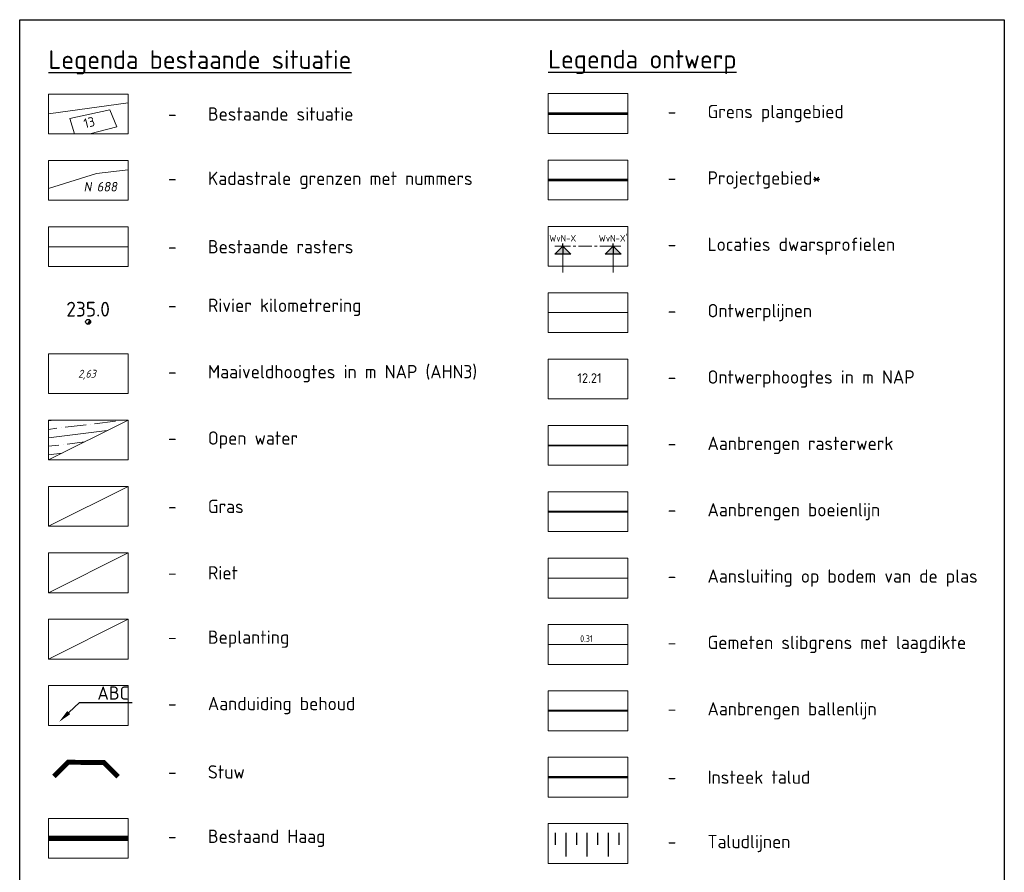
# Model space of a CAD drawing. Header units: metres. Extents: x 197883 to 206898, y 361907 to 364395.
# Tile 95 of 256: x 201936 to 202121, y 362875 to 363035. Entities that reach past the tile are written whole.
import ezdxf
from ezdxf import colors
from ezdxf.entities.mleader import LeaderData, LeaderLine
from ezdxf.enums import TextEntityAlignment as Align
from ezdxf.lldxf.tags import DXFTag
from ezdxf.math import Vec2, Vec3

# ---------------------------------------------------------------- set-up
doc = ezdxf.new("R2010")
doc.units = ezdxf.units.M
doc.linetypes.add('HIDDEN2', pattern=[4.7625, 3.175, -1.5875])
doc.linetypes.add('XX-CENTER', pattern=[8, 5, -1, 1, -1])
for name, color, linetype in [('ahn_5x5', 252, 'Continuous'), ('hectometerpunten', 7, 'Continuous'), ('hectometerpunten_001', 1, 'Continuous')]:
    doc.layers.add(name, color=color, linetype=linetype)
for name, color, linetype, lineweight in [('B-ME-GR-BEPLANTING_NATUUR_BOS-G', 90, 'Continuous', 18), ('B-ME-GR-GRAS-G', 60, 'Continuous', 13), ('B-ME-GR-RIET-G', 120, 'Continuous', 13), ('B-ME-GW-GROND_SLIB-G', 31, 'HIDDEN2', 18), ('B-ME-GW-GROND_SLIB-T18', 160, 'Continuous', 18), ('B-ME-IE-TERREINAFSCHEIDING_KUNSTMATIG_HEKWERK_RASTER-G', 251, 'IE-TERREINAFSCHEIDING-KUNSTMATIG', 18), ('B-SB-OG-BEBOUWING_HUISNUMMER-T18', 10, 'Continuous', 18), ('B-WA-GR-HAAG-G', 92, 'GR-HAAG1', 13), ('B-WA-WH-KUNSTWERK_STUW-S', 253, 'Continuous', 25), ('B-WE-KG-GRENS_PERCEEL-G', 30, 'KG-PERCEEL', 18), ('B-WE-KG-GRENS_PERCEEL-S', 30, 'Continuous', 25), ('B-WE-OG-WATER-GV', 130, 'Continuous', 18), ('B01-WA-GR-MAAIVELD-G', 74, 'Continuous', 13), ('N-PV-GW-TALUD-GD', 250, 'Continuous', 50), ('N-WE-GW-ONTWERP-GEUL', 7, 'Continuous', 18), ('N-WE-GW-TALUDARCERING-S', 90, 'Continuous', 25), ('N-WE-KG-PROJECTGEBIED-SLIJKWELLSEWAAD', 10, 'KG-OG', 35), ('N-WE-KG-PROJECTGRENS-SLIJKWELLSEWAAD', 190, 'KG-OG', 35), ('N01-WA-IE-TERREINAFSCHEIDING_KUNSTMATIG_RASTERHEKWERK-G', 20, 'IE-TERREINAFSCHEIDING-KUNSTMATIG-OPEN', 35), ('X-XX-AL-HOOGTELABEL-T18', 10, 'Continuous', 18), ('X-XX-AL-LEGENDA-G', 7, 'Continuous', 18), ('X-XX-AL-REFERENTIE-GD', 7, 'Continuous', 25), ('X-XX-AL-T25', 7, 'Continuous', 25), ('X-XX-AL-T25-1000', 7, 'Continuous', 25), ('X-XX-AL-T25-BESTAAND', 10, 'Continuous', 25), ('X-XX-AL-VERWIJZING-S-500', 7, 'Continuous', 25), ('X-XX-AL-VERWIJZING_DOORSNEDE-G', 7, 'XX-CENTER', 18)]:
    doc.layers.add(name, color=color, linetype=linetype, lineweight=lineweight)
doc.layers.add('B-WE-OG-WATER-A', color=7, linetype='Continuous', lineweight=18, true_color=0x8ad1ea)
doc.layers.add('Boeienlijn', color=7, linetype='KG-OG', lineweight=40, true_color=0x000000)
doc.styles.add('ENV-P', font='ISOCP.SHX')
doc.styles.add('NLCS-ISO', font='NLCS-ISO.ttf', dxfattribs={"height": 1.8})
doc.styles.add('NLCS-ISO-M1000-T18', font='NLCS-ISO.ttf', dxfattribs={"height": 1800})
doc.styles.add('NLCS-ISO-M1000-T25', font='NLCS-ISO.ttf', dxfattribs={"height": 2.5})
doc.styles.add('NLCS-ISO-M2000-T25', font='NLCS-ISO.ttf', dxfattribs={"height": 5})
doc.styles.add('NLCS-ISO-M500-T25', font='NLCS-ISO.ttf', dxfattribs={"height": 1.25})
doc.styles.get("Standard").update_dxf_attribs({"font": 'arial.ttf'})
doc.styles.add('T25', font='iso3098.shx', dxfattribs={"width": 0.8})
doc.linetypes.add('GR-HAAG1', pattern='A,6,[176,NLCS.SHX,S=0.125,R=0,X=0,Y=0],-2', length=8)
doc.linetypes.add('IE-TERREINAFSCHEIDING-KUNSTMATIG', pattern='A,4,[82,NLCS.SHX,S=0.75,R=90,X=0,Y=0],4,-2', length=10)
doc.linetypes.add('IE-TERREINAFSCHEIDING-KUNSTMATIG-OPEN', pattern='A,7,-1.5,[67,NLCS.SHX,S=0.75,R=0,X=0,Y=0],-1.5', length=10)
doc.linetypes.add('KG-OG', pattern='A,5.5,-1.5,[2,NLCS.SHX,S=0.5,R=0,X=0,Y=0],-1.5', length=8.5)
tags = doc.linetypes.add('KG-PERCEEL', pattern='A,5.5,-2,["P",Standard,S=1.8,R=0,X=-0.5,Y=-0.9],-2,5.5,-2,[5,NLCS.shx,S=0.75,R=0,X=0,Y=0],-2', length=19).pattern_tags.tags
tags[6] = DXFTag(74, 10)

# ---------------------------------------------------------------- blocks, each defined once
blk = doc.blocks.new('SKG-PERCEELNUMMER-SO')
at = {"style": 'NLCS-ISO', "oblique": 10, "flags": 1}
blk.add_attdef('GEMEENTECODE', text='', height=1.8, dxfattribs=at).set_placement((0, 2.55), align=Align.MIDDLE_CENTER)
at = {"style": 'NLCS-ISO', "oblique": 10}
blk.add_attdef('SECTIE', text='', height=1.8, dxfattribs=at).set_placement((-0.5, 0), align=Align.MIDDLE_RIGHT)
blk.add_attdef('PERCEELNUMMER', text='', height=1.8, dxfattribs=at).set_placement((0.5, 0), align=Align.MIDDLE_LEFT)
blk = doc.blocks.new('Rivier_kilometrering')
h = blk.add_hatch(color=256)
h.dxf.hatch_style = 1
h.paths.add_polyline_path([(-0.232, 0, 0.261667), (-0.121, -0.198), (0.121, 0.198, 0.585204)], flags=17)
h.paths.add_polyline_path([(0.232, 0, 1), (-0.232, 0, 1)])
blk.add_circle((0, 0), 0.232)
at = {"layer": 'X-XX-AL-T25', "ltscale": 0.1, "style": 'NLCS-ISO-M500-T25'}
blk.add_attdef('KILOMETER', text='', height=1.391, dxfattribs=at).set_placement((0, 0.5), align=Align.CENTER)
blk = doc.blocks.new('*U88')
for points in [[(-12.79, -3), (-9.79, 0), (-6.79, -3)], [(6.2, -3), (9.2, 0), (12.2, -3)]]:
    blk.add_hatch(color=256).paths.add_polyline_path(points)
for p, q in [((-12.79, -3), (-9.79, 0)), ((-6.79, -3), (-12.79, -3)), ((-9.79, 0), (-6.79, -3)), ((-9.79, 0), (-9.79, -3)), ((6.2, -3), (9.2, 0)), ((12.2, -3), (6.2, -3)), ((9.2, 0), (12.2, -3)), ((9.2, 0), (9.2, -3))]:
    blk.add_line(p, q)
at = {"const_width": 0.35}
for points in [[(-12.79, 0), (-6.79, 0)], [(-9.79, 0), (-9.79, -10)], [(6.2, 0), (12.2, 0)], [(9.2, 0), (9.2, -10)]]:
    blk.add_lwpolyline(points, dxfattribs=at)
at = {"layer": 'Defpoints'}
for points in [[(-9.79, 0), (-9.79, 1)], [(9.2, 0), (9.2, 1)]]:
    blk.add_lwpolyline(points, dxfattribs=at)
at = {"layer": 'X-XX-AL-VERWIJZING_DOORSNEDE-G'}
blk.add_line((9.2, 0), (-9.79, 0), dxfattribs=at)
at = {"style": 'NLCS-ISO-M1000-T25'}
for tag, p in [('NUMMER1', (-9.79, 1)), ('NUMMER2', (9.2, 1))]:
    blk.add_attdef(tag, text='', height=2.5, dxfattribs=at).set_placement(p, align=Align.BOTTOM_CENTER)
blk = doc.blocks.new('*U96')
at = {"flags": 128}
for points in [[(0, 0, 0.7, 0.7, 0), (-2.37, 0.02, 0.7, 0.7, 0), (-4.38, -1.97, 0, 0, 0)], [(0, 0, 0.7, 0.7, 0), (2.68, -0.02, 0.7, 0.7, 0), (4.67, -2.03, 0, 0, 0)]]:
    blk.add_lwpolyline(points, format="xyseb", dxfattribs=at)

msp = doc.modelspace()

# ---------------------------------------------------------------- hatches: boundary and pattern name
at = {"layer": 'B-WE-OG-WATER-A'}
h = msp.add_hatch(dxfattribs=at)
h.set_pattern_fill('ANSI35', color=256, scale=0.5, angle=142)
h.set_pattern_definition([(187, (238292.002, 333003.5235), (0.38693517, -3.15133403), []), (187, (238290.233, 333004.9057), (0.38693517, -3.15133403), [3.96875, -0.79375, 0, -0.79375])])
h.paths.add_polyline_path([(201941.063, 362952.383), (201956.063, 362959.883), (201941.063, 362959.883)])

# ---------------------------------------------------------------- linework, layer by layer
at = {"layer": 'B-ME-GR-BEPLANTING_NATUUR_BOS-G'}
msp.add_lwpolyline([(201941.063, 362914.883), (201956.063, 362922.383), (201941.063, 362922.383), (201941.063, 362914.883)], dxfattribs=at)
at = {"layer": 'B-ME-GR-GRAS-G'}
msp.add_lwpolyline([(201941.063, 362939.883), (201956.063, 362947.383), (201941.063, 362947.383), (201941.063, 362939.883)], dxfattribs=at)
at = {"layer": 'B-ME-GR-RIET-G'}
msp.add_lwpolyline([(201941.063, 362927.383), (201956.063, 362934.883), (201941.063, 362934.883), (201941.063, 362927.383)], dxfattribs=at)
at = {"layer": 'B-ME-GW-GROND_SLIB-G', "const_width": 0.15}
msp.add_lwpolyline([(202035.152, 362917.632), (202050.152, 362917.632)], dxfattribs=at)
at = {"layer": 'B-ME-IE-TERREINAFSCHEIDING_KUNSTMATIG_HEKWERK_RASTER-G', "flags": 128}
msp.add_lwpolyline([(201941.063, 362992.554), (201956.063, 362992.554)], dxfattribs=at)
at = {"layer": 'B-WA-GR-HAAG-G', "color": 92, "const_width": 1}
msp.add_lwpolyline([(201941.063, 362881.123), (201956.063, 362881.123)], dxfattribs=at)
at = {"layer": 'B-WE-KG-GRENS_PERCEEL-G', "ltscale": 0.75, "flags": 128}
msp.add_lwpolyline([(201941.063, 363003.514), (201950.121, 363006.311), (201956.063, 363007.046)], dxfattribs=at)
at = {"layer": 'B-WE-OG-WATER-GV', "flags": 128}
msp.add_lwpolyline([(201941.063, 362952.383), (201956.063, 362959.883), (201941.063, 362959.883), (201941.063, 362952.383)], dxfattribs=at)
at = {"layer": 'B01-WA-GR-MAAIVELD-G', "color": 74}
msp.add_line((202035.152, 362930.132), (202050.152, 362930.132), dxfattribs=at)
at = {"layer": 'Boeienlijn', "linetype": 'KG-OG'}
msp.add_line((202050.152, 362942.632), (202035.152, 362942.632), dxfattribs=at)
at = {"layer": 'Boeienlijn', "linetype": 'KG-OG', "ltscale": 100}
msp.add_line((202050.152, 362905.132), (202035.152, 362905.132), dxfattribs=at)
at = {"layer": 'N-PV-GW-TALUD-GD'}
msp.add_line((202035.152, 362892.632), (202050.152, 362892.632), dxfattribs=at)
at = {"layer": 'N-WE-GW-ONTWERP-GEUL', "color": 7}
msp.add_line((202035.152, 362980.132), (202050.152, 362980.132), dxfattribs=at)
at = {"layer": 'N-WE-GW-TALUDARCERING-S', "color": 18, "true_color": 0x000000, "flags": 128}
for points in [[(202036.453, 362882.142), (202036.453, 362879.908)], [(202038.453, 362882.142), (202038.453, 362877.674)], [(202040.453, 362882.142), (202040.453, 362879.908)], [(202042.453, 362882.142), (202042.453, 362877.674)], [(202044.453, 362882.142), (202044.453, 362879.908)], [(202046.453, 362882.142), (202046.453, 362877.674)], [(202048.453, 362882.142), (202048.453, 362879.908)]]:
    msp.add_lwpolyline(points, dxfattribs=at)
at = {"layer": 'N-WE-KG-PROJECTGEBIED-SLIJKWELLSEWAAD', "const_width": 0.5, "flags": 128}
msp.add_lwpolyline([(202035.152, 363005.132), (202050.152, 363005.132)], dxfattribs=at)
at = {"layer": 'N-WE-KG-PROJECTGRENS-SLIJKWELLSEWAAD', "const_width": 0.5, "flags": 128}
msp.add_lwpolyline([(202035.152, 363017.632), (202050.152, 363017.632)], dxfattribs=at)
at = {"layer": 'N01-WA-IE-TERREINAFSCHEIDING_KUNSTMATIG_RASTERHEKWERK-G', "color": 30}
msp.add_line((202035.152, 362955.132), (202050.152, 362955.132), dxfattribs=at)
at = {"layer": 'X-XX-AL-LEGENDA-G', "flags": 128}
for points in [[(201941.063, 363021.304), (201941.063, 363013.804), (201956.063, 363013.804), (201956.063, 363021.304), (201941.063, 363021.304)], [(202035.152, 363021.382), (202035.152, 363013.882), (202050.152, 363013.882), (202050.152, 363021.382), (202035.152, 363021.382)], [(201941.063, 363008.804), (201941.063, 363001.304), (201956.063, 363001.304), (201956.063, 363008.804), (201941.063, 363008.804)], [(202035.152, 363008.882), (202035.152, 363001.382), (202050.152, 363001.382), (202050.152, 363008.882), (202035.152, 363008.882)], [(202035.152, 362996.382), (202035.152, 362988.882), (202050.152, 362988.882), (202050.152, 362996.382), (202035.152, 362996.382)], [(201941.063, 362996.304), (201941.063, 362988.804), (201956.063, 362988.804), (201956.063, 362996.304), (201941.063, 362996.304)], [(202035.152, 362983.882), (202035.152, 362976.382), (202050.152, 362976.382), (202050.152, 362983.882), (202035.152, 362983.882)], [(201941.063, 362972.383), (201941.063, 362964.883), (201956.063, 362964.883), (201956.063, 362972.383), (201941.063, 362972.383)], [(202035.152, 362971.382), (202035.152, 362963.882), (202050.152, 362963.882), (202050.152, 362971.382), (202035.152, 362971.382)], [(201941.063, 362959.883), (201941.063, 362952.383), (201956.063, 362952.383), (201956.063, 362959.883), (201941.063, 362959.883)], [(202035.152, 362958.882), (202035.152, 362951.382), (202050.152, 362951.382), (202050.152, 362958.882), (202035.152, 362958.882)], [(201941.063, 362947.383), (201941.063, 362939.883), (201956.063, 362939.883), (201956.063, 362947.383), (201941.063, 362947.383)], [(202035.152, 362946.382), (202035.152, 362938.882), (202050.152, 362938.882), (202050.152, 362946.382), (202035.152, 362946.382)], [(201941.063, 362934.883), (201941.063, 362927.383), (201956.063, 362927.383), (201956.063, 362934.883), (201941.063, 362934.883)], [(202035.152, 362933.882), (202035.152, 362926.382), (202050.152, 362926.382), (202050.152, 362933.882), (202035.152, 362933.882)], [(201941.063, 362922.383), (201941.063, 362914.883), (201956.063, 362914.883), (201956.063, 362922.383), (201941.063, 362922.383)], [(202035.152, 362921.382), (202035.152, 362913.882), (202050.152, 362913.882), (202050.152, 362921.382), (202035.152, 362921.382)], [(201941.063, 362909.877), (201941.063, 362902.377), (201956.063, 362902.377), (201956.063, 362909.877), (201941.063, 362909.877)], [(202035.152, 362908.882), (202035.152, 362901.382), (202050.152, 362901.382), (202050.152, 362908.882), (202035.152, 362908.882)], [(202035.152, 362896.382), (202035.152, 362888.882), (202050.152, 362888.882), (202050.152, 362896.382), (202035.152, 362896.382)], [(201941.063, 362884.873), (201941.063, 362877.373), (201956.063, 362877.373), (201956.063, 362884.873), (201941.063, 362884.873)], [(202035.152, 362883.882), (202035.152, 362876.382), (202050.152, 362876.382), (202050.152, 362883.882), (202035.152, 362883.882)]]:
    msp.add_lwpolyline(points, dxfattribs=at)
at = {"layer": 'X-XX-AL-LEGENDA-G', "color": 252, "flags": 128}
msp.add_lwpolyline([(201941.063, 363017.554), (201956.063, 363019.643)], dxfattribs=at)
at = {"layer": 'X-XX-AL-LEGENDA-G', "color": 250, "flags": 128}
for points in [[(201948.87, 363013.804), (201953.945, 363015.106), (201952.58, 363018.349), (201945.088, 363016.682)], [(201945.088, 363016.682), (201945.943, 363013.804)]]:
    msp.add_lwpolyline(points, dxfattribs=at)
at = {"layer": 'X-XX-AL-REFERENTIE-GD'}
msp.add_lwpolyline([(201935.634, 363035.311), (202121.04, 363035.311), (202121.04, 362389.113), (201935.634, 362389.113)], close=True, dxfattribs=at)

# ---------------------------------------------------------------- block references
at = {"layer": 'B-WA-WH-KUNSTWERK_STUW-S', "xscale": 1.33334, "yscale": 1.33334, "zscale": 1.33334}
msp.add_blockref('*U96', (201947.908, 362895.419), dxfattribs=at)
at = {"layer": 'B-WE-KG-GRENS_PERCEEL-S'}
msp.add_blockref('SKG-PERCEELNUMMER-SO', (201949.657, 363003.853), dxfattribs=at).add_auto_attribs({'PERCEELNUMMER': '688', 'SECTIE': 'N'})
at = {"layer": 'hectometerpunten'}
ref = msp.add_blockref('Rivier_kilometrering', (201948.515, 362978.393), dxfattribs=dict(at, xscale=2, yscale=2, zscale=2))
ref.add_attrib('KILOMETER', '235.0', dxfattribs={"layer": 'hectometerpunten_001', "height": 2.7819, "style": 'NLCS-ISO-M500-T25'}).set_placement((201948.515, 362979.393), align=Align.CENTER)
at = {"layer": 'X-XX-AL-VERWIJZING-S-500', "xscale": 0.5, "yscale": 0.5, "zscale": 0.5}
msp.add_blockref('*U88', (202042.781, 362992.632), dxfattribs=at).add_auto_attribs({'NUMMER2': "WvN-X'", 'NUMMER1': 'WvN-X'})

# ---------------------------------------------------------------- texts
at = {"layer": 'ahn_5x5', "style": 'ENV-P', "oblique": 15}
msp.add_text('2,63', height=1.5, dxfattribs=at).set_placement((201948.294, 362967.421), align=Align.BOTTOM_CENTER)
at = {"layer": 'B-ME-GW-GROND_SLIB-T18', "style": 'T25', "width": 0.75}
msp.add_text('0.31', height=1.25, dxfattribs=at).set_placement((202042.357, 362918.739), align=Align.MIDDLE)
at = {"layer": 'B-SB-OG-BEBOUWING_HUISNUMMER-T18', "color": 10, "style": 'NLCS-ISO-M1000-T18'}
msp.add_text('13', height=1.8, rotation=14.39047, dxfattribs=at).set_placement((201948.725, 363015.961), align=Align.MIDDLE)
at = {"layer": 'X-XX-AL-HOOGTELABEL-T18', "style": 'NLCS-ISO'}
msp.add_text('12.21', height=1.8, dxfattribs=at).set_placement((202042.934, 362967.806), align=Align.MIDDLE_CENTER)
at = {"layer": 'X-XX-AL-T25-1000'}
for s, width, insert, char_height, attachment_point, style in [('{\\LLegenda bestaande situatie}', 223.9568, (201941.063, 363029.554), 3.5, 1, 'NLCS-ISO'), ('{\\LLegenda ontwerp}', 223.9568, (202035.152, 363029.632), 3.5, 1, 'NLCS-ISO'), ('\\pxi-3,l4,t4;-^IBestaande situatie', 64.29508, (201961.063, 363017.554), 2.5, 4, 'NLCS-ISO-M1000-T25'), ('\\pxi-3,l4,t4;-^IGrens plangebied', 64.29508, (202055.152, 363017.632), 2.5, 4, 'NLCS-ISO-M1000-T25'), ('\\pxi-3,l4,t4;-^IKadastrale grenzen met nummers', 72.5806, (201961.063, 363005.054), 2.5, 4, 'NLCS-ISO-M1000-T25'), ('\\pxi-3,l4,t4;-^IProjectgebied*', 64.29508, (202055.152, 363005.132), 2.5, 4, 'NLCS-ISO-M1000-T25'), ('\\pxi-3,l4,t4;-^IBestaande rasters', 72.5806, (201961.063, 362992.554), 2.5, 4, 'NLCS-ISO-M1000-T25'), ('\\pxi-3,l4,t4;-^ILocaties dwarsprofielen', 64.29508, (202055.152, 362992.632), 2.5, 4, 'NLCS-ISO-M1000-T25'), ('\\pxi-3,l4,t4;-^IRivier kilometrering', 82.59126, (201961.063, 362981.133), 2.5, 4, 'NLCS-ISO-M1000-T25'), ('\\pxi-3,l4,t4;-^IOntwerplijnen', 64.29508, (202055.152, 362980.132), 2.5, 4, 'NLCS-ISO-M1000-T25'), ('\\pxi-3,l4,t4;-^IMaaiveldhoogtes in m NAP (AHN3)', 82.59126, (201961.063, 362968.633), 2.5, 4, 'NLCS-ISO-M1000-T25'), ('\\pxi-3,l4,t4;-^IOntwerphoogtes in m NAP', 64.29508, (202055.152, 362967.632), 2.5, 4, 'NLCS-ISO-M1000-T25'), ('\\pxi-3,l4,t4;-^IOpen water', 64.29508, (201961.063, 362956.133), 2.5, 4, 'NLCS-ISO-M1000-T25'), ('\\pxi-3,l4,t4;-^IAanbrengen rasterwerk', 64.29508, (202055.152, 362955.132), 2.5, 4, 'NLCS-ISO-M1000-T25'), ('\\pxi-3,l4,t4;-^IGras', 64.29508, (201961.063, 362943.633), 2.5, 4, 'NLCS-ISO-M1000-T25'), ('\\pxi-3,l4,t4;-^IAanbrengen boeienlijn', 64.29508, (202055.152, 362942.632), 2.5, 4, 'NLCS-ISO-M1000-T25'), ('\\pxi-3,l4,t4;-^IRiet', 64.29508, (201961.063, 362931.133), 2.5, 4, 'NLCS-ISO-M1000-T25'), ('\\pxi-3,l4,t4;-^IAansluiting op bodem van de plas', 64.29508, (202055.152, 362930.132), 2.5, 4, 'NLCS-ISO-M1000-T25'), ('\\pxi-3,l4,t4;-^IBeplanting', 64.29508, (201961.063, 362918.633), 2.5, 4, 'NLCS-ISO-M1000-T25'), ('\\pxi-3,l4,t4;-^IGemeten slibgrens met laagdikte', 72.5806, (202055.152, 362917.632), 2.5, 4, 'NLCS-ISO-M1000-T25'), ('\\pxi-3,l4,t4;-^IAanduiding behoud', 64.29508, (201961.063, 362906.127), 2.5, 4, 'NLCS-ISO-M1000-T25'), ('\\pxi-3,l4,t4;-^IAanbrengen ballenlijn', 64.29508, (202055.152, 362905.132), 2.5, 4, 'NLCS-ISO-M1000-T25'), ('\\pxi-3,l4,t4;-^IStuw', 99.17724, (201961.063, 362893.627), 2.5, 4, 'NLCS-ISO-M1000-T25'), ('\\pxi-3,l4,t4;-^IInsteek talud', 64.29508, (202055.152, 362892.632), 2.5, 4, 'NLCS-ISO-M1000-T25'), ('\\pxi-3,l4,t4;-^IBestaand Haag', 64.29508, (201961.063, 362881.123), 2.5, 4, 'NLCS-ISO-M1000-T25'), ('\\pxi-3,l4,t4;-^ITaludlijnen', 64.29508, (202055.152, 362880.132), 2.5, 4, 'NLCS-ISO-M1000-T25')]:
    msp.add_mtext_dynamic_manual_height_columns(s, width=width, gutter_width=12.5, heights=[0], dxfattribs=dict(at, insert=insert, char_height=char_height, attachment_point=attachment_point, style=style))

# ---------------------------------------------------------------- leaders
at = {"layer": 'X-XX-AL-T25-BESTAAND'}
ml = msp.add_multileader_mtext('Standard', dxfattribs=at)
ml.set_content('ABC', color=256, style='NLCS-ISO-M2000-T25')
ml.set_leader_properties(color=256, linetype='ByLayer', lineweight=-1)
ml.build(insert=Vec2(0, 0))
ml.multileader.update_dxf_attribs({"text_left_attachment_type": 5, "text_right_attachment_type": 5, "dogleg_length": 5, "arrow_head_size": 2.5, "scale": 0.5})
ctx = ml.context
ctx.base_point, ctx.scale, ctx.char_height, ctx.arrow_head_size, ctx.landing_gap_size, ctx.plane_origin = Vec3(201949.37, 362906.731), 0.5, 2.5, 2.5, 0.9, Vec3(201949.601, 362934.381)
ctx.left_attachment, ctx.right_attachment = 5, 5
notes = []
notes.append((ctx, [(0, (1, 1, 0), (201946.87, 362906.731), (1, 0), 2.5, [(0, [(201943.059, 362903.056)], 0, [])])]))
ctx.mtext.insert, ctx.mtext.rotation, ctx.mtext.flow_direction = Vec3(201950.27, 362909.731), -4.9268639, 5
for ctx, leaders in notes:
    for number, flags, end, landing, length, lines in leaders:
        leader = LeaderData()
        leader.index, (leader.has_last_leader_line, leader.has_dogleg_vector, leader.attachment_direction) = number, flags
        leader.last_leader_point, leader.dogleg_vector, leader.dogleg_length = Vec3(end), Vec3(landing), length
        for number, points, colour, breaks in lines:
            line = LeaderLine()
            line.index, line.vertices, line.color, line.breaks = number, Vec3.list(points), colors.encode_raw_color(colour), breaks
            leader.lines.append(line)
        ctx.leaders.append(leader)

doc.saveas('drawing.dxf')
